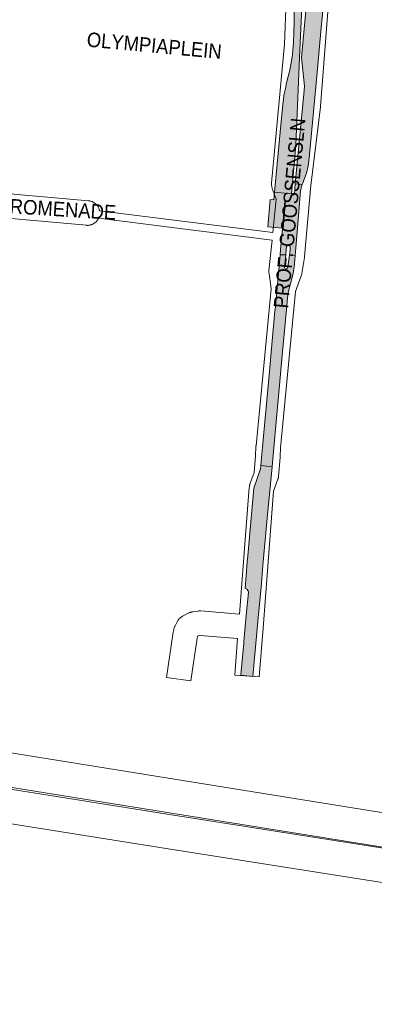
# Paper-space layout 'Layout1' of a CAD drawing. Header units: metres. Extents: x 123097 to 144122, y 392739 to 407589.
# Tile 153 of 256: x 133316 to 133504, y 394143 to 394664. Entities that reach past the tile are written whole.
import ezdxf
from ezdxf.enums import TextEntityAlignment as Align

# ---------------------------------------------------------------- set-up
doc = ezdxf.new("R2010")
doc.units = ezdxf.units.M
doc.header["$MEASUREMENT"] = 0
for name, color, linetype, lineweight in [('gs-anno-wegen algemeen tekst', 7, 'Continuous', 0), ('gs-knt-autosnelweg', 7, 'Continuous', 0), ('gs-knt-paden', 7, 'Continuous', 0), ('gs-knt-wegen algemeen', 7, 'Continuous', 0), ('ir-ARC-asfalt-hoofdwegen-te inspecteren', 5, 'Continuous', 0)]:
    doc.layers.add(name, color=color, linetype=linetype, lineweight=lineweight)
doc.styles.add('Style-Arial', font='arial.ttf')

psp = doc.layouts.get("Layout1")

# ---------------------------------------------------------------- hatches: boundary and pattern name
at = {"layer": 'ir-ARC-asfalt-hoofdwegen-te inspecteren', "linetype": 'Continuous', "lineweight": 13}
for points in [[(133460.436, 394571.884), (133462.064, 394589.424), (133462.282, 394591.649), (133462.464, 394593.867), (133462.715, 394597.869), (133463.981, 394626.962), (133464.706, 394644.13), (133466.09, 394674.888), (133466.279, 394676.906), (133462.064, 394677.306), (133461.872, 394666.049), (133461.789, 394662.345), (133461.721, 394657.812), (133461.457, 394651.809), (133460.911, 394645.825), (133460.753, 394644.347), (133459.523, 394637.453), (133457.88, 394630.645), (133457.181, 394627.724), (133456.56, 394624.79), (133455.987, 394620.835), (133455.359, 394613.958), (133451.502, 394572.724)], [(133468.756, 394676.654), (133468.556, 394674.636), (133465.662, 394644.014), (133467.328, 394628.9), (133467.119, 394626.689), (133462.466, 394577.191), (133466.122, 394576.847), (133466.581, 394578.01), (133467.059, 394579.123), (133468.341, 394582.906), (133469.243, 394586.796), (133469.758, 394590.757), (133474.029, 394636.183), (133476.245, 394660.022), (133476.718, 394664.968), (133477.463, 394673.169), (133477.568, 394673.947), (133477.884, 394675.728)], [(133460.436, 394571.884), (133451.502, 394572.724), (133451.134, 394568.794), (133449.153, 394568.953), (133447.843, 394554.533), (133455.721, 394553.82), (133456.982, 394568.11), (133457.296, 394568.073), (133456.973, 394564.304), (133455.985, 394553.485), (133455.691, 394553.513), (133454.664, 394542.455), (133454.377, 394539.611), (133457.365, 394539.649), (133457.669, 394542.632), (133457.786, 394543.842), (133458.078, 394544.337), (133458.629, 394544.502), (133459.084, 394544.474), (133459.608, 394544.215), (133459.784, 394543.658), (133459.666, 394542.466), (133459.354, 394539.456), (133462.451, 394539.187), (133462.628, 394541.365), (133464.3, 394562.39), (133465.237, 394573.729), (133466.122, 394576.847), (133462.466, 394577.191), (133461.952, 394571.72), (133461.767, 394571.384), (133461.401, 394571.269), (133460.872, 394571.344), (133460.535, 394571.518)], [(133439.979, 394316.391), (133442.813, 394347.446), (133444.275, 394363.686), (133444.455, 394365.679), (133445.137, 394373.14), (133445.322, 394375.159), (133447.615, 394400.241), (133449.295, 394418.397), (133450.12, 394427.443), (133444.126, 394428.133), (133443.964, 394426.359), (133440.534, 394416.139), (133437.236, 394380.232), (133436.963, 394377.142), (133435.79, 394363.018), (133436.756, 394362.637), (133437.418, 394361.837), (133437.61, 394360.816), (133436.662, 394350.604), (133435.234, 394334.907), (133435.16, 394334.082), (133433.817, 394319.203), (133433.612, 394317.029)]]:
    psp.add_hatch(color=5, dxfattribs=at).paths.add_polyline_path(points, flags=0)
at = {"layer": 'ir-ARC-asfalt-hoofdwegen-te inspecteren', "linetype": 'Continuous', "lineweight": 13, "extrusion": (0, 0, -1)}
psp.add_hatch(color=5, dxfattribs=at).paths.add_polyline_path([(-133450.331, 394429.771), (-133455.716, 394488.206), (-133457.832, 394510.763), (-133458.378, 394516.851), (-133458.698, 394519.341), (-133459.242, 394521.791), (-133461.101, 394529.004), (-133461.811, 394533.047), (-133462.265, 394537.127), (-133462.451, 394539.187), (-133459.354, 394539.456), (-133458.534, 394533.285), (-133458.385, 394532.698), (-133457.879, 394532.129), (-133457.126, 394532.24), (-133456.805, 394532.93), (-133457.365, 394539.649), (-133454.377, 394539.611), (-133453.357, 394527.75), (-133451.725, 394510.602), (-133451.67, 394509.937), (-133451.669, 394509.92), (-133449.669, 394488.098), (-133448.711, 394477.881), (-133445.534, 394443.564), (-133444.324, 394430.306), (-133444.126, 394428.133), (-133450.12, 394427.443)], flags=0)

# ---------------------------------------------------------------- linework, layer by layer
at = {"layer": 'gs-knt-autosnelweg', "color": 7, "linetype": 'Continuous', "flags": 128}
for points in [[(132527.853, 394401.85), (132585.848, 394392.696), (132585.873, 394392.692), (133607.056, 394228.524), (133701.406, 394214.669), (133701.636, 394214.633), (133875.515, 394184.49), (133913.487, 394178.509)], [(132583.022, 394374.899), (132522.903, 394384.389), (132522.558, 394383.162), (132542.32, 394380.438), (132542.505, 394380.41), (132873.743, 394327.693), (132873.787, 394327.686), (133031.536, 394301.782), (133251.36, 394266.263), (133393.378, 394243.642), (133537.215, 394221.132), (133537.266, 394221.124), (133622.96, 394207.213), (133742.648, 394188.534), (133698.673, 394196.858), (133604.377, 394210.705), (133604.256, 394210.723), (132583.03, 394374.898), (132583.026, 394374.898), (132583.022, 394374.899)], [(133918.037, 394142.869), (133917.844, 394142.9), (133830.638, 394156.263), (133830.585, 394156.271), (133740.467, 394170.636), (133620.155, 394189.413), (133620.1, 394189.421), (133534.404, 394203.332), (133390.58, 394225.84), (133390.556, 394225.844), (133248.516, 394248.469), (133248.496, 394248.472), (133028.65, 394283.994), (133028.627, 394283.998), (132870.889, 394309.9), (132539.766, 394362.599), (132519.222, 394365.431), (132518.788, 394365.502), (132514.371, 394366.333), (132508.686, 394367.401)]]:
    psp.add_lwpolyline(points, dxfattribs=at)
at = {"layer": 'gs-knt-paden', "color": 7, "linetype": 'Continuous', "flags": 128}
for points in [[(133450.107, 394547.469), (133358.161, 394558.987)], [(133358.66, 394562.976), (133450.504, 394551.47)]]:
    psp.add_lwpolyline(points, dxfattribs=at)
at = {"layer": 'gs-knt-wegen algemeen', "color": 7, "linetype": 'Continuous', "flags": 128}
for points in [[(133450.504, 394551.47), (133452.252, 394569.09), (133450.256, 394574.798), (133450.161, 394575.093), (133450.08, 394575.391), (133450.013, 394575.693), (133449.961, 394575.998), (133449.923, 394576.305), (133449.9, 394576.614), (133449.891, 394576.923), (133449.897, 394577.233), (133449.918, 394577.541), (133456.663, 394651.125), (133457.603, 394674.404), (133457.863, 394680.838), (133457.876, 394681.036)], [(133267.519, 394575.829), (133352.845, 394568.235), (133353.158, 394568.2), (133353.468, 394568.149), (133353.776, 394568.084), (133354.08, 394568.004), (133354.38, 394567.909), (133354.675, 394567.8), (133354.965, 394567.676), (133355.248, 394567.539), (133355.524, 394567.388), (133355.793, 394567.224), (133356.053, 394567.048), (133356.304, 394566.859), (133356.546, 394566.658), (133356.778, 394566.445), (133357, 394566.222), (133357.21, 394565.988), (133357.409, 394565.744), (133357.596, 394565.491), (133357.771, 394565.23), (133357.932, 394564.96), (133358.081, 394564.682), (133358.216, 394564.398), (133358.337, 394564.107), (133358.443, 394563.812), (133358.536, 394563.511)], [(133358.161, 394558.987), (133358.126, 394558.912), (133357.982, 394558.632), (133357.825, 394558.36), (133357.655, 394558.095), (133357.472, 394557.839), (133357.277, 394557.593), (133357.07, 394557.355), (133356.852, 394557.129), (133356.623, 394556.912), (133356.385, 394556.708), (133356.136, 394556.515), (133355.879, 394556.334), (133355.613, 394556.166), (133355.339, 394556.011), (133355.058, 394555.869), (133354.771, 394555.741), (133354.477, 394555.627), (133354.179, 394555.528), (133353.876, 394555.443), (133353.569, 394555.372), (133353.26, 394555.317), (133352.948, 394555.277), (133352.634, 394555.251), (133352.32, 394555.241), (133352.005, 394555.246), (133351.691, 394555.267), (133259.871, 394563.439)], [(133358.536, 394563.511), (133358.613, 394563.206), (133358.66, 394562.976)], [(133432.874, 394349.449), (133438.063, 394416.46), (133438.093, 394416.752), (133438.135, 394417.042), (133438.19, 394417.33), (133438.259, 394417.616), (133438.34, 394417.898), (133438.434, 394418.176), (133440.689, 394424.398), (133441.392, 394433.302), (133441.599, 394438.202), (133441.609, 394438.378), (133441.623, 394438.553), (133449.651, 394521.566), (133448.534, 394529.84), (133448.501, 394530.141), (133448.481, 394530.444), (133448.476, 394530.747), (133448.485, 394531.05), (133448.508, 394531.353), (133450.107, 394547.469)]]:
    psp.add_lwpolyline(points, dxfattribs=at)
for points in [[(133480.003, 394672.883), (133475.873, 394618.27), (133475.844, 394617.973), (133470.769, 394576.333), (133467.387, 394538.739), (133467.361, 394538.504), (133467.327, 394538.27), (133465.924, 394529.704), (133465.868, 394529.406), (133465.799, 394529.11), (133465.715, 394528.819), (133465.618, 394528.531), (133462.603, 394520.241), (133454.6, 394437.476), (133454.395, 394432.633), (133454.381, 394432.396), (133453.6, 394422.496), (133453.57, 394422.206), (133453.528, 394421.917), (133453.473, 394421.63), (133453.404, 394421.346), (133453.324, 394421.066), (133453.23, 394420.789), (133450.976, 394414.571), (133445.351, 394341.925), (133443.374, 394316.203, -0.3842207), (133443.364, 394316.194), (133430.401, 394317.19, -0.3842195), (133430.392, 394317.2), (133431.873, 394336.468)], [(133431.873, 394336.468), (133412.065, 394338.094), (133410.878, 394337.899), (133410.586, 394337.759), (133410.384, 394336.661), (133407.1, 394314.081, -0.3700499), (133407.09, 394314.073), (133394.223, 394315.944, -0.370052), (133394.216, 394315.954), (133397.517, 394338.656), (133397.557, 394338.897), (133397.998, 394341.294), (133398.057, 394341.579), (133398.129, 394341.861), (133398.213, 394342.14), (133398.31, 394342.415), (133398.419, 394342.685), (133398.54, 394342.951), (133398.673, 394343.21), (133400.057, 394345.771), (133400.213, 394346.044), (133400.382, 394346.309), (133400.564, 394346.566), (133400.758, 394346.813), (133400.964, 394347.051), (133401.181, 394347.279), (133401.408, 394347.496), (133401.646, 394347.702), (133401.894, 394347.896), (133402.15, 394348.077), (133402.416, 394348.247), (133402.688, 394348.403), (133402.969, 394348.546), (133406.088, 394350.042), (133406.369, 394350.169), (133406.656, 394350.282), (133406.948, 394350.381), (133407.244, 394350.467), (133407.544, 394350.539), (133407.847, 394350.596), (133410.745, 394351.072), (133411.06, 394351.116), (133411.378, 394351.144), (133411.696, 394351.157), (133412.015, 394351.154), (133412.333, 394351.136), (133432.874, 394349.449)]]:
    psp.add_lwpolyline(points, format="xyb", dxfattribs=at)
at = {"layer": 'ir-ARC-asfalt-hoofdwegen-te inspecteren', "color": 5, "linetype": 'Continuous', "lineweight": 13}
for points in [[(133460.436, 394571.884), (133462.064, 394589.424), (133462.282, 394591.649), (133462.464, 394593.867), (133462.715, 394597.869), (133463.981, 394626.962), (133464.706, 394644.13), (133466.09, 394674.888), (133466.279, 394676.906), (133462.064, 394677.306), (133461.872, 394666.049), (133461.789, 394662.345), (133461.721, 394657.812), (133461.457, 394651.809), (133460.911, 394645.825), (133460.753, 394644.347), (133459.523, 394637.453), (133457.88, 394630.645), (133457.181, 394627.724), (133456.56, 394624.79), (133455.987, 394620.835), (133455.359, 394613.958), (133451.502, 394572.724)], [(133468.756, 394676.654), (133468.556, 394674.636), (133465.662, 394644.014), (133467.328, 394628.9), (133467.119, 394626.689), (133462.466, 394577.191), (133466.122, 394576.847), (133466.581, 394578.01), (133467.059, 394579.123), (133468.341, 394582.906), (133469.243, 394586.796), (133469.758, 394590.757), (133474.029, 394636.183), (133476.245, 394660.022), (133476.718, 394664.968), (133477.463, 394673.169), (133477.568, 394673.947), (133477.884, 394675.728)], [(133460.436, 394571.884), (133451.502, 394572.724), (133451.134, 394568.794), (133449.153, 394568.953), (133447.843, 394554.533), (133455.721, 394553.82), (133456.982, 394568.11), (133457.296, 394568.073), (133456.973, 394564.304), (133455.985, 394553.485), (133455.691, 394553.513), (133454.664, 394542.455), (133454.377, 394539.611), (133457.365, 394539.649), (133457.669, 394542.632), (133457.786, 394543.842), (133458.078, 394544.337), (133458.629, 394544.502), (133459.084, 394544.474), (133459.608, 394544.215), (133459.784, 394543.658), (133459.666, 394542.466), (133459.354, 394539.456), (133462.451, 394539.187), (133462.628, 394541.365), (133464.3, 394562.39), (133465.237, 394573.729), (133466.122, 394576.847), (133462.466, 394577.191), (133461.952, 394571.72), (133461.767, 394571.384), (133461.401, 394571.269), (133460.872, 394571.344), (133460.535, 394571.518)], [(133450.331, 394429.771), (133455.716, 394488.206), (133457.832, 394510.763), (133458.378, 394516.851), (133458.698, 394519.341), (133459.242, 394521.791), (133461.101, 394529.004), (133461.811, 394533.047), (133462.265, 394537.127), (133462.451, 394539.187), (133459.354, 394539.456), (133458.534, 394533.285), (133458.385, 394532.698), (133457.879, 394532.129), (133457.126, 394532.24), (133456.805, 394532.93), (133457.365, 394539.649), (133454.377, 394539.611), (133453.357, 394527.75), (133451.725, 394510.602), (133451.67, 394509.937), (133451.669, 394509.92), (133449.669, 394488.098), (133448.711, 394477.881), (133445.534, 394443.564), (133444.324, 394430.306), (133444.126, 394428.133), (133450.12, 394427.443)], [(133439.979, 394316.391), (133442.813, 394347.446), (133444.275, 394363.686), (133444.455, 394365.679), (133445.137, 394373.14), (133445.322, 394375.159), (133447.615, 394400.241), (133449.295, 394418.397), (133450.12, 394427.443), (133444.126, 394428.133), (133443.964, 394426.359), (133440.534, 394416.139), (133437.236, 394380.232), (133436.963, 394377.142), (133435.79, 394363.018), (133436.756, 394362.637), (133437.418, 394361.837), (133437.61, 394360.816), (133436.662, 394350.604), (133435.234, 394334.907), (133435.16, 394334.082), (133433.817, 394319.203), (133433.612, 394317.029)]]:
    psp.add_lwpolyline(points, close=True, dxfattribs=at)

# ---------------------------------------------------------------- texts
at = {"layer": 'gs-anno-wegen algemeen tekst', "color": 7, "linetype": 'Continuous', "style": 'Style-Arial', "width": 0.909091}
for s, rotation, p in [('OLYMPIAPLEIN', 354.73531, (133387.699, 394650.453)), ('MARATHONPROMENADE', 356.4862, (133308.126, 394565.644))]:
    psp.add_text(s, height=7.7, rotation=rotation, dxfattribs=at).set_placement(p, align=Align.MIDDLE_CENTER)
at = {"layer": 'gs-anno-wegen algemeen tekst', "color": 7, "style": 'Style-Arial', "width": 0.909091}
psp.add_text('PROF. GOOSSENSLN', height=7.7, rotation=84.73531, dxfattribs=at).set_placement((133459.4, 394561.72), align=Align.MIDDLE_CENTER)

doc.saveas('drawing.dxf')
